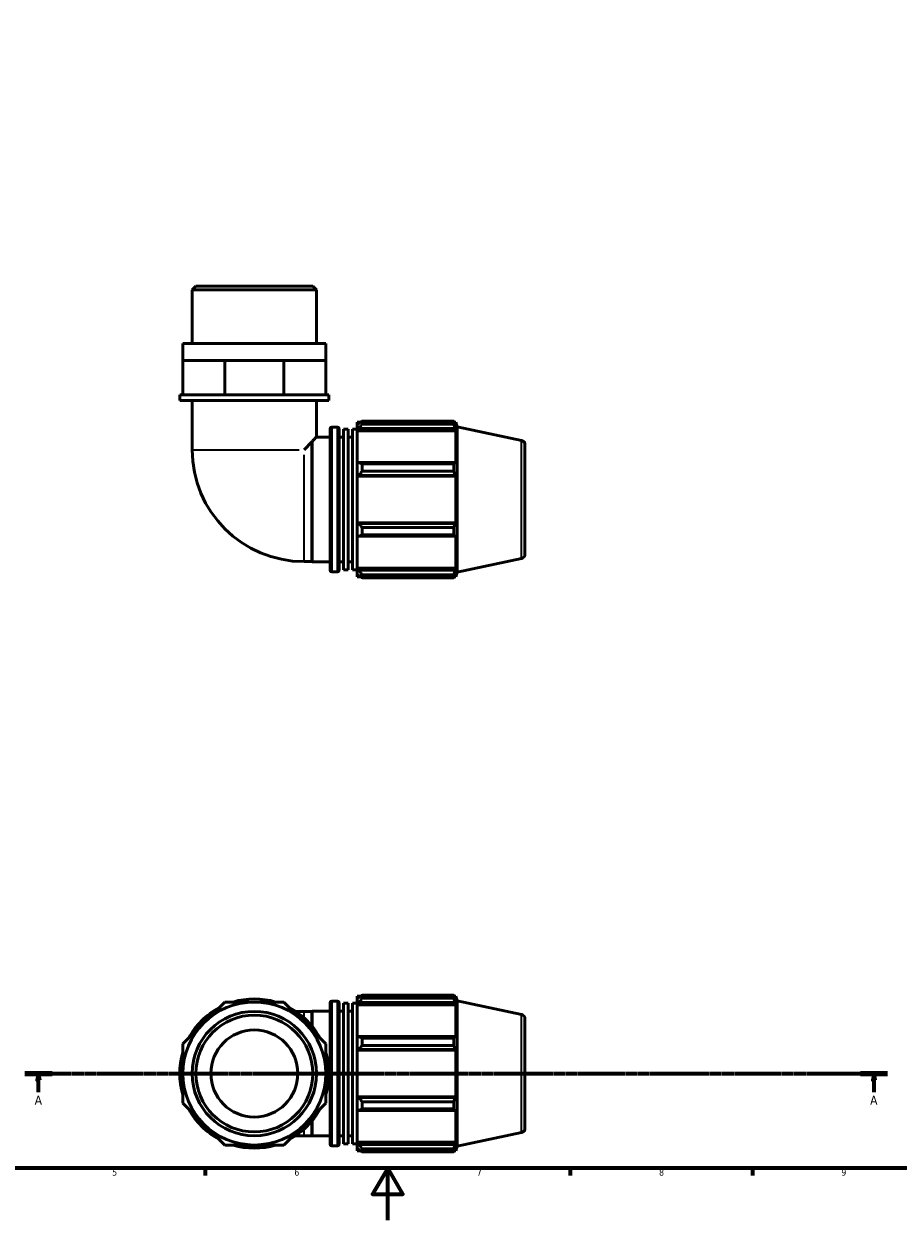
# Model space of a CAD drawing. Header units: millimetres. Extents: x 0 to 931, y 0 to 920.
# Tile 2 of 6: x 281 to 617, y 0 to 460. Entities that reach past the tile are written whole.
import ezdxf

# ---------------------------------------------------------------- set-up
doc = ezdxf.new("R2010")
doc.units = ezdxf.units.MM
doc.linetypes.add('CHAIN', pattern=[0.7087, 0.4724, -0.0591, 0.1181, -0.0591])
for name, color, linetype, lineweight in [('Border (ISO)', 7, 'Continuous', 70), ('Section Line (ISO)', 7, 'CHAIN', 70), ('Visible (ISO)', 7, 'Continuous', 50), ('Visible Narrow (ISO)', 7, 'Continuous', 35)]:
    doc.layers.add(name, color=color, linetype=linetype, lineweight=lineweight)
doc.styles.add('Label Text (ISO)', font='tahoma.ttf')
doc.styles.add('Note Text (ISO)', font='tahoma.ttf')

# ---------------------------------------------------------------- blocks, each defined once
blk = doc.blocks.new('Borders Default Border')
at = {"layer": 'Border (ISO)'}
for p, q in [((350.42, 20), (350.42, 17.1)), ((490.58, 20), (490.58, 17.1)), ((560.67, 20), (560.67, 17.1))]:
    blk.add_line(p, q, dxfattribs=at)
at = {"layer": 'Border (ISO)', "flags": 128}
for points in [[(20, 20), (20, 574), (821, 574), (821, 20), (20, 20)], [(420.5, 0), (420.5, 20), (414.73, 10), (426.27, 10), (420.5, 20)]]:
    blk.add_lwpolyline(points, dxfattribs=at)
at = {"layer": 'Border (ISO)', "color": 232, "true_color": 0xca0064, "char_height": 2.5, "attachment_point": 7, "style": 'Note Text (ISO)'}
for s, insert in [('5', (314.64, 17.05)), ('6', (384.66, 17.05)), ('7', (454.77, 17.1)), ('8', (524.81, 17.04)), ('9', (594.88, 17.05))]:
    blk.add_mtext(s, dxfattribs=dict(at, insert=insert))
blk = doc.blocks.new('2dTransSection0')
at = {"layer": 'Section Line (ISO)', "linetype": 'CHAIN'}
blk.add_line((281.1, 56.35), (612.63, 56.35), dxfattribs=at)
at = {"layer": 'Section Line (ISO)', "linetype": 'Continuous', "lineweight": 140}
for p, q in [((281.1, 56.35), (291.55, 56.35)), ((602.18, 56.35), (612.63, 56.35))]:
    blk.add_line(p, q, dxfattribs=at)
at = {"layer": 'Section Line (ISO)', "linetype": 'Continuous'}
for p, q in [((286.33, 56.35), (285.83, 53.85)), ((286.33, 53.85), (286.33, 56.35)), ((286.83, 53.85), (286.33, 56.35)), ((607.4, 56.35), (606.9, 53.85)), ((607.4, 53.85), (607.4, 56.35)), ((607.9, 53.85), (607.4, 56.35)), ((285.83, 53.85), (286.83, 53.85)), ((286.33, 49.12), (286.33, 53.85)), ((606.9, 53.85), (607.9, 53.85)), ((607.4, 49.12), (607.4, 53.85))]:
    blk.add_line(p, q, dxfattribs=at)
at = {"layer": 'Section Line (ISO)', "linetype": 'Continuous', "flags": 128}
for points in [[(286.83, 53.85), (286.33, 56.35), (285.83, 53.85), (286.83, 53.85)], [(607.9, 53.85), (607.4, 56.35), (606.9, 53.85), (607.9, 53.85)]]:
    blk.add_lwpolyline(points, dxfattribs=at)
at = {"layer": 'Section Line (ISO)'}
for points in [[(286.83, 53.85), (286.33, 56.35), (285.83, 53.85), (286.83, 53.85)], [(607.9, 53.85), (607.4, 56.35), (606.9, 53.85), (607.9, 53.85)]]:
    blk.add_solid(points, dxfattribs=at)
at = {"layer": 'Section Line (ISO)', "char_height": 3.5, "attachment_point": 7, "style": 'Label Text (ISO)'}
for insert in [(284.84, 44.35), (605.91, 44.35)]:
    blk.add_mtext('A', dxfattribs=dict(at, insert=insert))

msp = doc.modelspace()

# ---------------------------------------------------------------- linework, layer by layer
at = {"layer": 'Visible (ISO)'}
for p, q in [((346.789, 359.072), (345.355, 357.638)), ((346.789, 359.072), (391.724, 359.072)), ((391.724, 359.072), (393.158, 357.638)), ((345.355, 337.072), (345.355, 357.638)), ((393.158, 357.638), (345.355, 357.638)), ((393.158, 337.072), (393.158, 357.638)), ((396.743, 337.072), (341.77, 337.072)), ((341.77, 330.472), (341.77, 337.072)), ((396.743, 330.472), (396.743, 337.072)), ((341.77, 330.472), (349.82, 330.472)), ((341.77, 317.272), (341.77, 330.472)), ((349.82, 330.472), (357.871, 330.472)), ((357.871, 317.272), (357.871, 330.472)), ((357.871, 330.472), (369.256, 330.472)), ((369.256, 330.472), (380.642, 330.472)), ((380.642, 330.472), (388.692, 330.472)), ((380.642, 317.272), (380.642, 330.472)), ((388.692, 330.472), (396.743, 330.472)), ((396.743, 317.272), (396.743, 330.472)), ((341.77, 317.272), (340.575, 317.272)), ((340.575, 315.072), (340.575, 317.272)), ((397.938, 315.072), (340.575, 315.072)), ((344.027, 317.272), (341.77, 317.272)), ((355.614, 317.272), (344.027, 317.272)), ((345.355, 315.072), (345.355, 296.193)), ((357.871, 317.272), (355.614, 317.272)), ((361.063, 317.272), (357.871, 317.272)), ((377.449, 317.272), (361.063, 317.272)), ((380.642, 317.272), (377.449, 317.272)), ((382.899, 317.272), (380.642, 317.272)), ((394.486, 317.272), (382.899, 317.272)), ((393.158, 315.072), (393.158, 301.072)), ((396.743, 317.272), (394.486, 317.272)), ((397.938, 317.272), (396.743, 317.272)), ((397.938, 315.072), (397.938, 317.272)), ((398.376, 249.872), (398.376, 304.272)), ((399.016, 304.912), (401.203, 304.912)), ((401.843, 304.272), (401.843, 249.872)), ((403.576, 250.067), (403.576, 304.077)), ((403.576, 304.077), (405.31, 304.077)), ((405.31, 250.067), (405.31, 304.077)), ((407.043, 250.067), (407.043, 304.077)), ((407.043, 304.077), (408.776, 304.077)), ((408.776, 306.832), (408.776, 305.76)), ((408.776, 306.832), (410.139, 306.832)), ((409.416, 306.37), (408.776, 305.76)), ((408.776, 303.753), (408.776, 305.76)), ((408.776, 303.753), (409.416, 304.321)), ((408.776, 303.469), (408.776, 303.753)), ((409.416, 304.321), (446.349, 304.321)), ((410.696, 307.181), (410.696, 306.024)), ((410.696, 307.181), (445.933, 307.181)), ((445.933, 306.024), (410.696, 306.024)), ((445.933, 306.024), (445.933, 307.181)), ((446.114, 306.832), (446.661, 306.832)), ((446.661, 305.454), (446.349, 306.37)), ((446.349, 304.321), (446.661, 303.469)), ((447.256, 304.998), (446.661, 306.832)), ((446.661, 305.454), (446.661, 306.832)), ((447.256, 249.145), (447.256, 304.998)), ((471.989, 299.741), (447.256, 304.998)), ((391.36, 299.176), (388.378, 296.193)), ((391.36, 253.17), (391.36, 299.176)), ((391.443, 253.072), (391.443, 299.365)), ((393.158, 301.072), (398.376, 301.072)), ((401.843, 301.072), (403.576, 301.072)), ((405.31, 301.072), (407.043, 301.072)), ((408.776, 303.469), (408.776, 290.961)), ((408.776, 303.469), (446.661, 303.469)), ((446.661, 290.813), (446.661, 303.469)), ((473.256, 298.176), (473.256, 255.967)), ((409.416, 291.257), (408.776, 290.961)), ((408.776, 286.117), (408.776, 290.961)), ((446.349, 291.257), (409.416, 291.257)), ((410.696, 290.701), (410.696, 287.907)), ((410.696, 290.701), (445.933, 290.701)), ((445.933, 287.907), (445.933, 290.701)), ((446.661, 290.813), (446.349, 291.257)), ((408.776, 286.117), (409.416, 286.309)), ((408.776, 286.021), (408.776, 286.117)), ((408.776, 286.021), (408.776, 268.123)), ((408.776, 286.021), (446.661, 286.021)), ((409.416, 286.309), (446.349, 286.309)), ((445.933, 287.907), (410.696, 287.907)), ((446.349, 286.309), (446.661, 286.021)), ((446.661, 268.123), (446.661, 286.021)), ((408.776, 268.027), (408.776, 268.123)), ((408.776, 268.123), (446.661, 268.123)), ((409.416, 267.834), (408.776, 268.027)), ((408.776, 263.182), (408.776, 268.027)), ((446.349, 267.834), (409.416, 267.834)), ((446.661, 268.123), (446.349, 267.834)), ((408.776, 263.182), (409.416, 262.887)), ((408.776, 263.182), (408.776, 250.674)), ((409.416, 262.887), (446.349, 262.887)), ((410.696, 266.236), (410.696, 263.443)), ((410.696, 266.236), (445.933, 266.236)), ((445.933, 263.443), (410.696, 263.443)), ((445.933, 263.443), (445.933, 266.236)), ((446.349, 262.887), (446.661, 263.33)), ((446.661, 250.674), (446.661, 263.33)), ((388.378, 253.17), (391.36, 253.17)), ((391.36, 253.17), (391.443, 253.072)), ((391.443, 253.072), (398.376, 253.072)), ((401.843, 253.072), (403.576, 253.072)), ((405.31, 253.072), (407.043, 253.072)), ((471.989, 254.402), (447.256, 249.145)), ((399.016, 249.232), (401.203, 249.232)), ((403.576, 250.067), (405.31, 250.067)), ((407.043, 250.067), (408.776, 250.067)), ((408.776, 250.391), (408.776, 250.674)), ((408.776, 250.674), (446.661, 250.674)), ((408.776, 248.384), (408.776, 250.391)), ((409.416, 249.823), (408.776, 250.391)), ((408.776, 248.384), (409.416, 247.774)), ((408.776, 248.384), (408.776, 247.312)), ((446.349, 249.823), (409.416, 249.823)), ((446.661, 250.674), (446.349, 249.823)), ((446.349, 247.774), (446.661, 248.689)), ((447.256, 249.145), (446.661, 247.312)), ((446.661, 247.312), (446.661, 248.689)), ((408.776, 247.312), (410.139, 247.312)), ((410.696, 248.119), (410.696, 246.962)), ((410.696, 248.119), (445.933, 248.119)), ((445.933, 246.962), (410.696, 246.962)), ((445.933, 246.962), (445.933, 248.119)), ((446.114, 247.312), (446.661, 247.312)), ((357.871, 83.836), (349.82, 75.786)), ((369.256, 83.836), (357.871, 83.836)), ((380.642, 83.836), (369.256, 83.836)), ((388.692, 75.786), (380.642, 83.836)), ((398.376, 29.15), (398.376, 83.55)), ((399.016, 84.19), (401.203, 84.19)), ((401.843, 83.55), (401.843, 29.15)), ((403.576, 29.345), (403.576, 83.354)), ((403.576, 83.354), (405.31, 83.354)), ((405.31, 29.345), (405.31, 83.354)), ((407.043, 29.345), (407.043, 83.354)), ((407.043, 83.354), (408.776, 83.354)), ((408.776, 86.11), (408.776, 85.037)), ((408.776, 86.11), (410.139, 86.11)), ((409.416, 85.648), (408.776, 85.037)), ((408.776, 83.031), (408.776, 85.037)), ((408.776, 83.031), (409.416, 83.599)), ((408.776, 82.747), (408.776, 83.031)), ((409.416, 83.599), (446.349, 83.599)), ((410.696, 86.459), (410.696, 85.302)), ((410.696, 86.459), (445.933, 86.459)), ((445.933, 85.302), (410.696, 85.302)), ((445.933, 85.302), (445.933, 86.459)), ((446.114, 86.11), (446.661, 86.11)), ((446.661, 84.732), (446.349, 85.648)), ((446.349, 83.599), (446.661, 82.747)), ((447.256, 84.276), (446.661, 86.11)), ((446.661, 84.732), (446.661, 86.11)), ((447.256, 28.423), (447.256, 84.276)), ((471.989, 79.019), (447.256, 84.276)), ((388.378, 80.251), (385.111, 80.251)), ((388.378, 80.251), (391.36, 80.251)), ((391.36, 80.251), (391.443, 80.35)), ((391.36, 74.627), (391.36, 80.251)), ((391.443, 74.526), (391.443, 80.35)), ((391.443, 80.35), (398.376, 80.35)), ((401.843, 80.35), (403.576, 80.35)), ((405.31, 80.35), (407.043, 80.35)), ((408.776, 82.747), (408.776, 70.239)), ((408.776, 82.747), (446.661, 82.747)), ((446.661, 70.091), (446.661, 82.747)), ((349.82, 75.786), (341.77, 67.735)), ((396.743, 67.735), (388.692, 75.786)), ((473.256, 77.454), (473.256, 35.245)), ((409.416, 70.535), (408.776, 70.239)), ((408.776, 65.395), (408.776, 70.239)), ((446.349, 70.535), (409.416, 70.535)), ((410.696, 69.979), (410.696, 67.185)), ((410.696, 69.979), (445.933, 69.979)), ((445.933, 67.185), (445.933, 69.979)), ((446.661, 70.091), (446.349, 70.535)), ((341.77, 67.735), (341.77, 56.35)), ((396.743, 56.35), (396.743, 67.735)), ((408.776, 65.395), (409.416, 65.587)), ((408.776, 65.299), (408.776, 65.395)), ((408.776, 65.299), (408.776, 47.401)), ((408.776, 65.299), (446.661, 65.299)), ((409.416, 65.587), (446.349, 65.587)), ((445.933, 67.185), (410.696, 67.185)), ((446.349, 65.587), (446.661, 65.299)), ((446.661, 47.401), (446.661, 65.299)), ((341.77, 56.35), (341.77, 44.964)), ((396.743, 44.964), (396.743, 56.35)), ((408.776, 47.304), (408.776, 47.401)), ((408.776, 47.401), (446.661, 47.401)), ((408.776, 42.46), (408.776, 47.304)), ((409.416, 47.112), (408.776, 47.304)), ((446.349, 47.112), (409.416, 47.112)), ((446.661, 47.401), (446.349, 47.112)), ((341.77, 44.964), (349.82, 36.914)), ((388.692, 36.914), (396.743, 44.964)), ((408.776, 42.46), (408.776, 29.952)), ((408.776, 42.46), (409.416, 42.165)), ((409.416, 42.165), (446.349, 42.165)), ((410.696, 45.514), (410.696, 42.721)), ((410.696, 45.514), (445.933, 45.514)), ((445.933, 42.721), (410.696, 42.721)), ((445.933, 42.721), (445.933, 45.514)), ((446.349, 42.165), (446.661, 42.608)), ((446.661, 29.952), (446.661, 42.608)), ((349.82, 36.914), (357.871, 28.863)), ((380.642, 28.863), (388.692, 36.914)), ((391.36, 32.448), (391.36, 38.072)), ((391.443, 32.35), (391.443, 38.173)), ((385.111, 32.448), (388.378, 32.448)), ((388.378, 32.448), (391.36, 32.448)), ((391.36, 32.448), (391.443, 32.35)), ((391.443, 32.35), (398.376, 32.35)), ((401.843, 32.35), (403.576, 32.35)), ((405.31, 32.35), (407.043, 32.35)), ((471.989, 33.68), (447.256, 28.423)), ((357.871, 28.863), (369.256, 28.863)), ((369.256, 28.863), (380.642, 28.863)), ((399.016, 28.51), (401.203, 28.51)), ((403.576, 29.345), (405.31, 29.345)), ((407.043, 29.345), (408.776, 29.345)), ((408.776, 29.668), (408.776, 29.952)), ((408.776, 29.952), (446.661, 29.952)), ((408.776, 27.662), (408.776, 29.668)), ((409.416, 29.101), (408.776, 29.668)), ((408.776, 27.662), (408.776, 26.59)), ((408.776, 27.662), (409.416, 27.051)), ((446.349, 29.101), (409.416, 29.101)), ((446.661, 29.952), (446.349, 29.101)), ((446.349, 27.051), (446.661, 27.967)), ((447.256, 28.423), (446.661, 26.59)), ((446.661, 26.59), (446.661, 27.967)), ((408.776, 26.59), (410.139, 26.59)), ((410.696, 27.397), (410.696, 26.24)), ((410.696, 27.397), (445.933, 27.397)), ((445.933, 26.24), (410.696, 26.24)), ((445.933, 26.24), (445.933, 27.397)), ((446.114, 26.59), (446.661, 26.59))]:
    msp.add_line(p, q, dxfattribs=at)
for radius in [27.487, 23.901, 22.467, 16.731]:
    msp.add_circle((369.256, 56.35), radius, dxfattribs=at)
for centre, radius, start, end in [((399.016, 304.272), 0.64, 90, 180), ((401.203, 304.272), 0.64, 0, 90), ((471.656, 298.176), 1.6, 0, 78), ((388.378, 296.193), 43.023, 180, 270), ((471.656, 255.967), 1.6, 282, 0), ((399.016, 249.872), 0.64, 180, 270), ((401.203, 249.872), 0.64, 270, 0), ((369.256, 56.35), 28.682, 73.40216, 106.59784), ((399.016, 83.55), 0.64, 90, 180), ((401.203, 83.55), 0.64, 0, 90), ((369.256, 56.35), 28.682, 118.40216, 151.59784), ((369.256, 56.35), 28.682, 28.40216, 61.59784), ((471.656, 77.454), 1.6, 0, 78), ((369.256, 56.35), 28.682, 163.40216, 196.59784), ((369.256, 56.35), 28.682, 343.40216, 16.59784), ((369.256, 56.35), 28.682, 208.40216, 241.59784), ((369.256, 56.35), 28.682, 298.40216, 331.59784), ((471.656, 35.245), 1.6, 282, 0), ((369.256, 56.35), 28.682, 253.40216, 286.59784), ((399.016, 29.15), 0.64, 180, 270), ((401.203, 29.15), 0.64, 270, 0)]:
    msp.add_arc(centre, radius, start, end, dxfattribs=at)
for points, weights in [([(410.696, 307.181), (410.031, 306.767), (409.416, 306.37)], [1.01887259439, 1.01329853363, 1.00693231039]), ([(409.416, 304.321), (410.031, 305.155), (410.696, 306.024)], [1.00693231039, 1.01329853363, 1.01887259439]), ([(445.933, 307.181), (446.149, 306.767), (446.349, 306.37)], [1, 1.00143988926, 1.00206317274]), ([(446.349, 304.321), (446.149, 305.155), (445.933, 306.024)], [1.00206317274, 1.00143988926, 1]), ([(410.696, 290.701), (410.031, 290.984), (409.416, 291.257)], [1.01887259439, 1.01329853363, 1.00693231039]), ([(445.933, 290.701), (446.149, 290.984), (446.349, 291.257)], [1, 1.00143988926, 1.00206317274]), ([(409.416, 286.309), (410.031, 287.092), (410.696, 287.907)], [1.00693231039, 1.01329853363, 1.01887259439]), ([(446.349, 286.309), (446.149, 287.092), (445.933, 287.907)], [1.00206317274, 1.00143988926, 1]), ([(410.696, 266.236), (410.031, 267.052), (409.416, 267.834)], [1.01887259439, 1.01329853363, 1.00693231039]), ([(445.933, 266.236), (446.149, 267.052), (446.349, 267.834)], [1, 1.00143988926, 1.00206317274]), ([(409.416, 262.887), (410.031, 263.159), (410.696, 263.443)], [1.00693231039, 1.01329853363, 1.01887259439]), ([(446.349, 262.887), (446.149, 263.159), (445.933, 263.443)], [1.00206317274, 1.00143988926, 1]), ([(410.696, 248.119), (410.031, 248.988), (409.416, 249.823)], [1.01887259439, 1.01329853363, 1.00693231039]), ([(445.933, 248.119), (446.149, 248.988), (446.349, 249.823)], [1, 1.00143988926, 1.00206317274]), ([(409.416, 247.774), (410.031, 247.376), (410.696, 246.962)], [1.00693231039, 1.01329853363, 1.01887259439]), ([(446.349, 247.774), (446.149, 247.376), (445.933, 246.962)], [1.00206317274, 1.00143988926, 1]), ([(410.696, 86.459), (410.031, 86.045), (409.416, 85.648)], [1.01887259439, 1.01329853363, 1.00693231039]), ([(409.416, 83.599), (410.031, 84.433), (410.696, 85.302)], [1.00693231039, 1.01329853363, 1.01887259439]), ([(445.933, 86.459), (446.149, 86.045), (446.349, 85.648)], [1, 1.00143988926, 1.00206317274]), ([(446.349, 83.599), (446.149, 84.433), (445.933, 85.302)], [1.00206317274, 1.00143988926, 1]), ([(410.696, 69.979), (410.031, 70.262), (409.416, 70.535)], [1.01887259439, 1.01329853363, 1.00693231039]), ([(445.933, 69.979), (446.149, 70.262), (446.349, 70.535)], [1, 1.00143988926, 1.00206317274]), ([(409.416, 65.587), (410.031, 66.37), (410.696, 67.185)], [1.00693231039, 1.01329853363, 1.01887259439]), ([(446.349, 65.587), (446.149, 66.37), (445.933, 67.185)], [1.00206317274, 1.00143988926, 1]), ([(410.696, 45.514), (410.031, 46.329), (409.416, 47.112)], [1.01887259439, 1.01329853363, 1.00693231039]), ([(445.933, 45.514), (446.149, 46.329), (446.349, 47.112)], [1, 1.00143988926, 1.00206317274]), ([(409.416, 42.165), (410.031, 42.437), (410.696, 42.721)], [1.00693231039, 1.01329853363, 1.01887259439]), ([(446.349, 42.165), (446.149, 42.437), (445.933, 42.721)], [1.00206317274, 1.00143988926, 1]), ([(410.696, 27.397), (410.031, 28.266), (409.416, 29.101)], [1.01887259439, 1.01329853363, 1.00693231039]), ([(445.933, 27.397), (446.149, 28.266), (446.349, 29.101)], [1, 1.00143988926, 1.00206317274]), ([(409.416, 27.051), (410.031, 26.654), (410.696, 26.24)], [1.00693231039, 1.01329853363, 1.01887259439]), ([(446.349, 27.051), (446.149, 26.654), (445.933, 26.24)], [1.00206317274, 1.00143988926, 1])]:
    msp.add_rational_spline(points, weights, degree=2, dxfattribs=at)
msp.add_open_spline([(391.36, 299.176), (391.388, 299.239), (391.416, 299.302), (391.443, 299.365)], degree=3, dxfattribs=at)
msp.add_open_spline([(393.158, 301.072), (393.158, 301.072), (393.081, 300.996), (392.763, 300.679), (392.522, 300.438), (391.986, 299.905), (391.729, 299.649), (391.443, 299.365)], degree=3, knots=[3.13038505, 3.13038505, 3.13038505, 3.13038505, 3.45840439, 3.45840439, 3.78642373, 3.78642373, 4.01752268, 4.01752268, 4.01752268, 4.01752268], dxfattribs=at)
at = {"layer": 'Visible Narrow (ISO)'}
for p, q in [((399.016, 304.569), (399.016, 249.575)), ((401.203, 249.575), (401.203, 304.569)), ((471.989, 254.682), (471.989, 299.462)), ((345.541, 296.193), (386.442, 296.193)), ((388.378, 253.357), (388.378, 294.257)), ((399.016, 83.847), (399.016, 28.852)), ((401.203, 28.852), (401.203, 83.847)), ((388.378, 77.97), (388.378, 80.245)), ((471.989, 33.959), (471.989, 78.74)), ((388.378, 32.455), (388.378, 34.729))]:
    msp.add_line(p, q, dxfattribs=at)

# ---------------------------------------------------------------- block references
msp.add_blockref('Borders Default Border', (0, 0))
at = {"layer": 'Section Line (ISO)'}
msp.add_blockref('2dTransSection0', (0, 0), dxfattribs=at)

doc.saveas('drawing.dxf')
